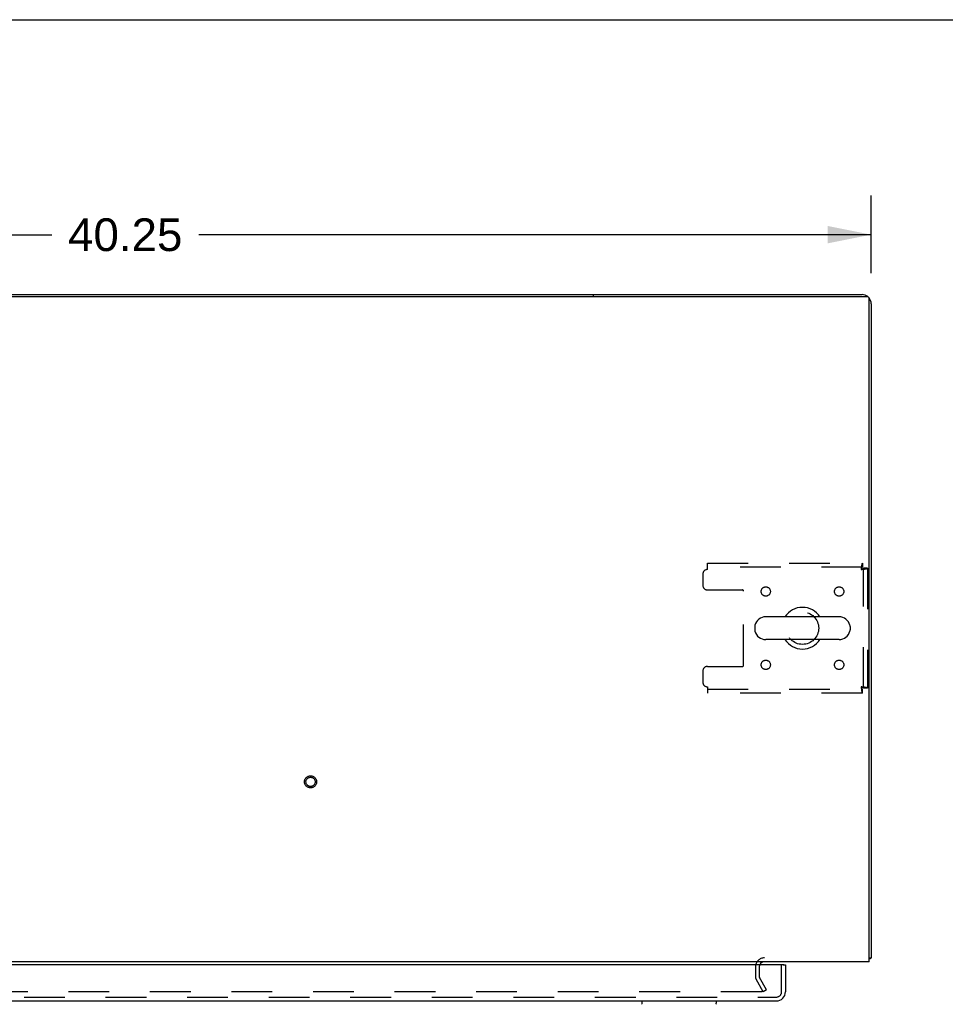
# Model space of a CAD drawing. Header units: inches. Extents: x 0 to 200, y 0 to 129.
# Tile 11 of 15: x 79 to 104, y 103 to 129. Entities that reach past the tile are written whole.
import ezdxf

# ---------------------------------------------------------------- set-up
doc = ezdxf.new("R2010")
doc.units = ezdxf.units.IN
doc.header["$LTSCALE"] = 11
doc.header["$MEASUREMENT"] = 0
doc.linetypes.add('HIDDEN', pattern=[0.2, 0.1, -0.1])
doc.layers.get('0').update_dxf_attribs({"linetype": 'CONTINUOUS'})
for name, color, linetype in [('DEFAULT_2', 8, 'HIDDEN'), ('DIMENSIONS', 7, 'CONTINUOUS'), ('DOOR_ASSEMBLY', 7, 'CONTINUOUS')]:
    doc.layers.add(name, color=color, linetype=linetype)
doc.styles.get("Standard").update_dxf_attribs({"font": 'arial.ttf'})
doc.dimstyles.new('DIMSTYLE_1', dxfattribs={"dimtxt": 0.882353, "dimasz": 1.176471, "dimexe": 0.09, "dimexo": 0.07, "dimgap": 0.0375, "dimtad": 0, "dimtih": 1, "dimtoh": 1, "dimzin": 4, "dimdsep": 46, "dimtxsty": 'Standard', "dimblk": '_FILLED', "dimblk1": '_FILLED', "dimblk2": '_FILLED', "dimcen": 0.09, "dimadec": 3, "dimazin": 1, "dimtfac": 1, "dimtdec": 3, "dimtofl": 0, "dimtmove": 0, "dimatfit": 3, "dimldrblk": '_FILLED', "dimfxl": 0, "dimtolj": 1, "dimtzin": 4, "dimarcsym": 0})

# ---------------------------------------------------------------- blocks, each defined once
blk = doc.blocks.new('_FILLED')
at = {"color": 0, "linetype": 'ByBlock'}
blk.add_solid([(0, 0), (-1, 0.2), (-1, -0.2)], dxfattribs=at)
blk = doc.blocks.new('*D1')
at = {"layer": 'DIMENSIONS', "color": 2, "linetype": 'Continuous'}
for p, q in [((61.266, 122.572), (61.266, 124.67)), ((101.516, 122.572), (101.516, 124.67)), ((61.266, 123.611), (79.408, 123.611)), ((101.516, 123.611), (83.373, 123.611))]:
    blk.add_line(p, q, dxfattribs=at)
at = {"layer": 'DIMENSIONS', "color": 2, "linetype": 'Continuous', "xscale": 1.1764705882, "yscale": 1.1764705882, "zscale": 1.1764705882, "rotation": 180}
blk.add_blockref('_FILLED', (61.266, 123.611), dxfattribs=at)
at = {"layer": 'DIMENSIONS', "color": 2, "linetype": 'Continuous', "xscale": 1.1764705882, "yscale": 1.1764705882, "zscale": 1.1764705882}
blk.add_blockref('_FILLED', (101.516, 123.611), dxfattribs=at)
at = {"layer": 'DIMENSIONS', "color": 2, "linetype": 'Continuous', "insert": (81.391, 124.052), "char_height": 0.8824, "width": 3.08332, "attachment_point": 2, "line_spacing_factor": 0.9}
blk.add_mtext('40.25', dxfattribs=at)

msp = doc.modelspace()

# ---------------------------------------------------------------- linework, layer by layer
at = {"color": 7, "linetype": 'Continuous'}
for p, q in [((0, 129.412), (200, 129.412)), ((68.766, 121.995), (94.016, 121.995)), ((94.016, 121.995), (94.016, 121.943)), ((100.649, 113.301), (98.674, 113.301)), ((98.374, 113.039), (98.374, 112.951)), ((100.949, 113.039), (100.949, 112.951)), ((100.649, 112.689), (98.674, 112.689)), ((101.464, 104.099), (101.516, 104.099))]:
    msp.add_line(p, q, dxfattribs=at)
at = {"color": 3, "linetype": 'Continuous'}
for p, q in [((61.378, 121.943), (101.404, 121.943)), ((94.016, 121.995), (101.269, 121.995)), ((101.464, 103.995), (101.464, 121.883)), ((101.516, 121.749), (101.516, 104.099)), ((101.464, 103.995), (61.318, 103.995))]:
    msp.add_line(p, q, dxfattribs=at)
for points in [[(101.464, 104.079), (101.464, 104.079), (101.468, 104.081), (101.472, 104.082), (101.476, 104.082), (101.48, 104.083)], [(101.48, 104.083), (101.488, 104.085), (101.492, 104.086), (101.495, 104.086), (101.498, 104.087), (101.501, 104.088), (101.504, 104.089), (101.506, 104.09), (101.509, 104.091), (101.511, 104.092), (101.512, 104.093), (101.513, 104.094), (101.514, 104.095), (101.515, 104.096), (101.515, 104.098), (101.516, 104.099)]]:
    msp.add_lwpolyline(points, dxfattribs=at)
for centre, radius, start, end in [((101.269, 121.749), 0.246, 50.5726, 90), ((101.404, 121.883), 0.06, 0, 90), ((101.269, 121.749), 0.246, 0, 39.4274), ((98.637, 103.853), 0.142, 90, 153.5334)]:
    msp.add_arc(centre, radius, start, end, dxfattribs=at)
at = {"color": 7, "linetype": 'Continuous'}
for centre, radius, start, end in [((99.662, 112.995), 0.562, 32.9567, 147.0433), ((98.674, 112.995), 0.306, 90, 164.3697), ((100.649, 112.995), 0.306, 15.6303, 90), ((98.518, 113.039), 0.144, 164.3697, 180), ((98.518, 112.951), 0.144, 180, 195.6303), ((98.674, 112.995), 0.306, 195.6303, 270), ((100.649, 112.995), 0.306, 270, 344.3697), ((100.805, 113.039), 0.144, 0, 15.6303), ((100.805, 112.951), 0.144, 344.3697, 360), ((99.662, 112.995), 0.562, 212.956, 327.044)]:
    msp.add_arc(centre, radius, start, end, dxfattribs=at)
at = {"layer": 'DEFAULT_2', "color": 8, "linetype": 'HIDDEN'}
for p, q in [((97.099, 114.745), (101.278, 114.745)), ((97.099, 114.578), (97.099, 114.745)), ((101.278, 114.641), (97.099, 114.641)), ((101.278, 114.745), (101.278, 114.641)), ((101.412, 114.611), (101.308, 114.611)), ((101.308, 111.379), (101.308, 114.611)), ((101.412, 114.611), (101.412, 111.379)), ((96.974, 114.453), (96.974, 114.151)), ((97.099, 114.026), (98.044, 114.026)), ((98.074, 111.994), (98.074, 113.996)), ((96.974, 111.839), (96.974, 111.537)), ((97.099, 111.964), (98.044, 111.964)), ((97.099, 111.412), (97.099, 111.245)), ((97.099, 111.349), (101.278, 111.349)), ((101.278, 111.245), (101.278, 111.349)), ((101.412, 111.379), (101.308, 111.379)), ((101.278, 111.245), (97.099, 111.245)), ((98.391, 103.853), (98.391, 103.591)), ((98.495, 103.853), (98.495, 103.591)), ((98.605, 103.183), (98.409, 103.522)), ((98.695, 103.235), (98.499, 103.574)), ((98.559, 103.183), (64.222, 103.183)), ((98.695, 103.235), (98.605, 103.183))]:
    msp.add_line(p, q, dxfattribs=at)
for points in [[(101.278, 114.745), (101.275, 114.744), (101.273, 114.741), (101.271, 114.736), (101.268, 114.729), (101.266, 114.719), (101.263, 114.709), (101.261, 114.696), (101.259, 114.682), (101.256, 114.667), (101.254, 114.651), (101.252, 114.633), (101.249, 114.615), (101.247, 114.597), (101.245, 114.578)], [(101.278, 114.641), (101.275, 114.641), (101.273, 114.64), (101.271, 114.638), (101.268, 114.635), (101.266, 114.631), (101.263, 114.627), (101.261, 114.623), (101.259, 114.617), (101.256, 114.612), (101.254, 114.605), (101.252, 114.599), (101.249, 114.592), (101.247, 114.585), (101.245, 114.578)], [(101.245, 114.578), (101.263, 114.58), (101.282, 114.583), (101.3, 114.585), (101.317, 114.588), (101.333, 114.59), (101.349, 114.592), (101.363, 114.595), (101.375, 114.597), (101.386, 114.599), (101.395, 114.602), (101.402, 114.604), (101.407, 114.606), (101.411, 114.609), (101.412, 114.611)], [(101.245, 114.578), (101.252, 114.58), (101.259, 114.583), (101.265, 114.585), (101.272, 114.588), (101.278, 114.59), (101.284, 114.592), (101.289, 114.595), (101.294, 114.597), (101.298, 114.599), (101.301, 114.602), (101.304, 114.604), (101.306, 114.606), (101.307, 114.609), (101.308, 114.611)], [(101.412, 111.379), (101.411, 111.381), (101.407, 111.384), (101.402, 111.386), (101.395, 111.389), (101.386, 111.391), (101.375, 111.393), (101.363, 111.396), (101.349, 111.398), (101.333, 111.4), (101.317, 111.403), (101.3, 111.405), (101.282, 111.407), (101.263, 111.41), (101.245, 111.412)], [(101.245, 111.412), (101.247, 111.405), (101.249, 111.398), (101.252, 111.391), (101.254, 111.385), (101.256, 111.379), (101.259, 111.373), (101.261, 111.368), (101.263, 111.363), (101.266, 111.359), (101.268, 111.355), (101.271, 111.353), (101.273, 111.351), (101.275, 111.349), (101.278, 111.349)], [(101.308, 111.379), (101.307, 111.381), (101.306, 111.384), (101.304, 111.386), (101.301, 111.389), (101.298, 111.391), (101.294, 111.393), (101.289, 111.396), (101.284, 111.398), (101.278, 111.4), (101.272, 111.403), (101.265, 111.405), (101.259, 111.407), (101.252, 111.41), (101.245, 111.412)], [(101.245, 111.412), (101.247, 111.393), (101.249, 111.375), (101.252, 111.357), (101.254, 111.34), (101.256, 111.323), (101.259, 111.308), (101.261, 111.294), (101.263, 111.282), (101.266, 111.271), (101.268, 111.262), (101.271, 111.254), (101.273, 111.249), (101.275, 111.246), (101.278, 111.245)], [(98.579, 103.2), (98.579, 103.199), (98.579, 103.197), (98.578, 103.196), (98.578, 103.194), (98.577, 103.192), (98.576, 103.191), (98.575, 103.189), (98.574, 103.188), (98.572, 103.187), (98.57, 103.186), (98.569, 103.185), (98.567, 103.184), (98.565, 103.183), (98.563, 103.183), (98.561, 103.183), (98.559, 103.183)], [(98.577, 103.208), (98.578, 103.206), (98.578, 103.204), (98.579, 103.203), (98.579, 103.201), (98.579, 103.2)]]:
    msp.add_lwpolyline(points, dxfattribs=at)
for centre, radius in [((98.672, 113.985), 0.125), ((100.651, 113.985), 0.125), ((99.662, 112.995), 0.438), ((98.672, 112.006), 0.125), ((100.651, 112.006), 0.125), ((86.391, 108.849), 0.164), ((86.391, 108.849), 0.124)]:
    msp.add_circle(centre, radius, dxfattribs=at)
for centre, radius, start, end in [((97.099, 114.453), 0.125, 90, 180), ((97.099, 114.151), 0.125, 180, 270), ((98.044, 113.996), 0.03, 0, 90), ((97.099, 111.839), 0.125, 90, 180), ((98.044, 111.994), 0.03, 270, 360), ((97.099, 111.537), 0.125, 180, 270), ((98.637, 103.853), 0.246, 90, 180), ((98.637, 103.853), 0.142, 153.5334, 180), ((98.528, 103.591), 0.137, 180, 210), ((98.528, 103.591), 0.033, 180, 210)]:
    msp.add_arc(centre, radius, start, end, dxfattribs=at)
at = {"layer": 'DOOR_ASSEMBLY', "color": 3, "linetype": 'Continuous'}
for p, q in [((99.141, 103.916), (63.308, 103.916)), ((99.203, 103.916), (99.203, 103.184)), ((63.262, 102.937), (98.957, 102.937))]:
    msp.add_line(p, q, dxfattribs=at)
at = {"layer": 'DOOR_ASSEMBLY', "color": 8, "linetype": 'HIDDEN'}
for p, q in [((99.099, 103.184), (99.099, 103.916)), ((63.262, 103.041), (98.957, 103.041))]:
    msp.add_line(p, q, dxfattribs=at)
at = {"layer": 'DOOR_ASSEMBLY', "color": 7, "linetype": 'Continuous'}
for p, q in [((99.141, 103.916), (99.203, 103.916)), ((95.324, 102.937), (95.324, 102.875)), ((97.332, 102.937), (97.332, 102.875))]:
    msp.add_line(p, q, dxfattribs=at)
at = {"layer": 'DOOR_ASSEMBLY', "color": 3, "linetype": 'Continuous'}
for centre, radius, start, end in [((99.141, 103.896), 0.02, 0, 90), ((98.957, 103.184), 0.246, 270, 360)]:
    msp.add_arc(centre, radius, start, end, dxfattribs=at)
at = {"layer": 'DOOR_ASSEMBLY', "color": 8, "linetype": 'HIDDEN'}
msp.add_arc((98.957, 103.184), 0.142, 270, 360, dxfattribs=at)
at = {"layer": 'DOOR_ASSEMBLY', "color": 7, "linetype": 'Continuous'}
for centre, start, end in [((95.364, 102.875), 180, 225), ((97.293, 102.875), 315, 360)]:
    msp.add_arc(centre, 0.0394, start, end, dxfattribs=at)

# ---------------------------------------------------------------- dimensions: what is measured, and where the dimension line sits
at = {"layer": 'DIMENSIONS', "color": 2, "linetype": 'Continuous'}
dim = msp.add_linear_dim(base=(61.266, 123.611), p1=(101.516, 124.74), p2=(61.266, 124.74), angle=180, dimstyle='DIMSTYLE_1', dxfattribs=at)
dim.commit()
dim.dimension.update_dxf_attribs({"geometry": '*D1', "text_midpoint": (81.371, 123.606), "dimtype": 160})

doc.saveas('drawing.dxf')
